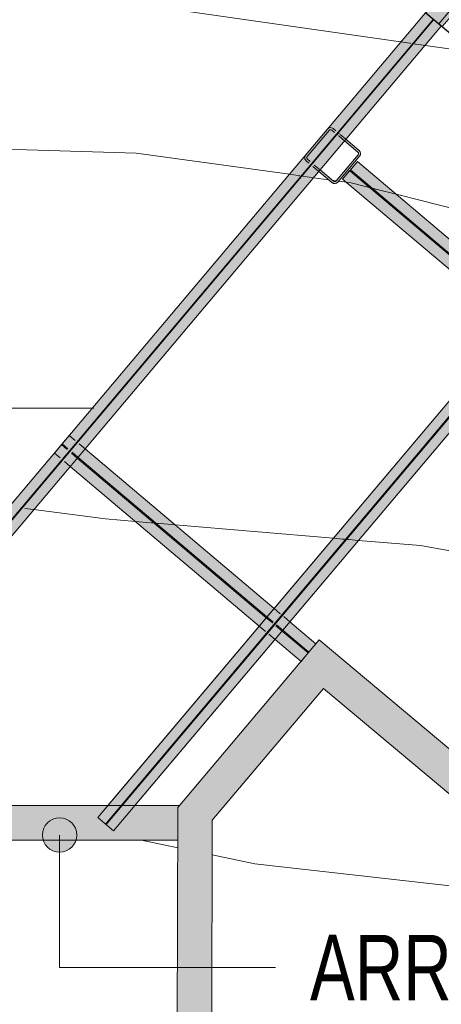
# Model space of a CAD drawing. Header units: metres. Extents: x -373759 to -373409, y 810976 to 811228.
# Tile 95 of 153: x -373570.78 to -373567.72, y 811114.57 to 811121.7. Entities that reach past the tile are written whole.
import ezdxf

# ---------------------------------------------------------------- set-up
doc = ezdxf.new("R2010")
doc.units = ezdxf.units.M
doc.header["$XCLIPFRAME"] = 2
for name, color, linetype, lineweight, true_color in [('A-DETL', 7, 'Continuous', 5, 0x00a600), ('BASE ALAMEDA JULIO MULLER 1_explodidoR01_dwg', 7, 'Continuous', 5, 0x767676), ('Curva_Intermediária', 7, 'Continuous', 9, 0x656565), ('Curva_Mestra', 7, 'Continuous', 40, 0xa55200)]:
    doc.layers.add(name, color=color, linetype=linetype, lineweight=lineweight, true_color=true_color)
for name, color, linetype, lineweight in [('A-GENM', 7, 'Continuous', 5), ('G-ANNO-TEXT', 7, 'Continuous', 5), ('I-WALL', 7, 'Continuous', 5), ('S-BEAM', 7, 'Continuous', 5), ('S-COLS', 7, 'Continuous', 5)]:
    doc.layers.add(name, color=color, linetype=linetype, lineweight=lineweight)
doc.styles.add('Swis721 LtCn BT', font='swisscl.ttf', dxfattribs={"height": 475})
picture_1 = doc.add_image_def('image1.jpg', size_in_pixel=(999, 584))

# ---------------------------------------------------------------- blocks, each defined once
blk = doc.blocks.new('BASE ALAMEDA JULIO MULLER 1_explodidoR01_dwg-478056-PISTA INFERIOR PARTE 1')
at = {"layer": 'Curva_Intermediária', "color": 9, "lineweight": 5, "true_color": 0xc0c0c0}
for p, q in [((56170.7, 879257.5), (56110.8, 879283.7)), ((56177.5, 879254.5), (56174, 879256)), ((56181.7, 879252.6), (56178.9, 879253.9)), ((56195.4, 879246.6), (56188.8, 879249.5)), ((56205.5, 879242.2), (56201.9, 879243.8)), ((56210.1, 879240.1), (56206.6, 879241.7)), ((56273.3, 879212.4), (56213.5, 879238.7)), ((56373.7, 879168.4), (56273.3, 879212.4)), ((56425.2, 879145.7), (56399, 879157.2)), ((56491.6, 879116.6), (56441.2, 879138.7)), ((56626.8, 879043.2), (56619, 879047.7)), ((56633.8, 879039.2), (56627.1, 879043)), ((56639.2, 879036.1), (56634.1, 879039)), ((56642.6, 879034.1), (56639.4, 879036)), ((56658.9, 879024.7), (56643.8, 879033.4)), ((56663.3, 879022.2), (56660.1, 879024)), ((56668.5, 879019.1), (56663.4, 879022.1)), ((56675.4, 879015.2), (56668.8, 879019)), ((56683.5, 879010.6), (56675.7, 879015)), ((56692.1, 879005.6), (56683.8, 879010.4)), ((56816.2, 878934), (56692.5, 879005.3)), ((58029.4, 878234.8), (56816.2, 878934)), ((54002.3, 874813.9), (53763.6, 874938.3))]:
    blk.add_line(p, q, dxfattribs=at)
at = {"layer": 'Curva_Intermediária', "color": 9, "lineweight": 5, "true_color": 0xc0c0c0, "flags": 128}
for points in [[(56110.8, 879283.7), (55084.5, 879734.2), (53420.5, 880262.2), (52771.6, 880543)], [(56618.7, 879047.8), (56524.5, 879102.2), (56491.6, 879116.6)], [(58045.6, 873103.2), (54508.5, 874550.2), (54228.6, 874696)]]:
    blk.add_lwpolyline(points, dxfattribs=at)
at = {"layer": 'Curva_Mestra', "color": 9, "lineweight": 5, "true_color": 0xc0c0c0}
for p, q in [((53580.6, 877490.4), (53588.6, 877487)), ((53606.1, 877479.4), (53666.5, 877453.5)), ((54351.9, 877169.5), (54453.3, 877131.3)), ((54457.8, 877129.6), (54461.2, 877128.3)), ((54463, 877127.6), (54466.1, 877126.5)), ((54467.9, 877125.8), (54470.9, 877124.7)), ((54480.8, 877120.9), (54493.1, 877116.3)), ((54503, 877112.6), (54506, 877111.4)), ((54507.9, 877110.7), (54510.9, 877109.6)), ((54512.8, 877108.9), (54516.1, 877107.6)), ((54520.6, 877105.9), (54622, 877067.7)), ((54622, 877067.7), (55698.5, 876662)), ((55698.5, 876662), (55761.9, 876638.1)), ((55762.8, 876637.8), (55766.9, 876636.2)), ((55767.8, 876635.9), (55771.6, 876634.5)), ((55772.4, 876634.2), (55775.7, 876632.9)), ((55780.7, 876631), (55788.7, 876628)), ((55794.2, 876626), (55797.5, 876624.7)), ((55798.3, 876624.4), (55802.2, 876623)), ((55803.1, 876622.6), (55870.6, 876597.2))]:
    blk.add_line(p, q, dxfattribs=at)
at = {"layer": 'Curva_Mestra', "color": 9, "lineweight": 5, "true_color": 0xc0c0c0, "flags": 128}
for points in [[(53666.5, 877453.5), (54148.5, 877246.2), (54351.9, 877169.5)], [(55870.6, 876597.2), (56292.5, 876438.2), (57769.4, 875715.8)]]:
    blk.add_lwpolyline(points, dxfattribs=at)
blk = doc.blocks.new('M_W-Wide Flange - VIGA I 15X17-4432734-PISTA INFERIOR PARTE 1')
at = {"layer": 'S-BEAM'}
for p, q in [((-656.6, 2.7), (-7789.5, 2.7)), ((-656.6, -2.8), (-7796, -2.8))]:
    blk.add_line(p, q, dxfattribs=at)
blk = doc.blocks.new('M_W-Wide Flange - VIGA I 15X17-4432735-PISTA INFERIOR PARTE 1')
at = {"layer": 'S-BEAM', "true_color": 0xff8080, "transparency": 33554432}
for points in [[(7214.3, 75), (-7366.2, 75), (-7366.2, 19.7), (7260.9, 19.7)], [(7453.9, 75), (-7366.2, 75), (-7366.2, -75), (7453.9, -75)], [(7260.9, 19.7), (-7366.2, 19.7), (-7364.3, 2.7), (7273.3, 5.1), (7264.6, 15.4)], [(7279.9, -2.8), (-7366.2, -5), (-7366.2, -19.8), (7294.2, -19.7), (7280.4, -3.3)], [(7294.2, -19.8), (-7366.2, -19.8), (-7366.2, -75), (7340.9, -75)]]:
    blk.add_hatch(color=11, dxfattribs=at).paths.add_polyline_path(points, flags=0)
at = {"layer": 'S-BEAM', "color": 1, "true_color": 0xff0000}
for p, q in [((7214.3, 75), (1469.9, 75)), ((1469.9, 75), (7214.3, 75)), ((1469.9, 75), (7453.9, 75)), ((1469.9, 75), (7214.3, 75)), ((7453.9, 75), (7453.9, -75)), ((1469.9, -75), (7453.9, -75)), ((1469.9, -75), (7340.9, -75)), ((1469.9, -75), (7340.9, -75)), ((1469.9, -75), (7340.9, -75))]:
    blk.add_line(p, q, dxfattribs=at)
at = {"layer": 'S-BEAM'}
for p, q in [((7453.9, 2.7), (1469.9, 2.7)), ((7453.9, -2.8), (1469.9, -2.8))]:
    blk.add_line(p, q, dxfattribs=at)
blk = doc.blocks.new('M_W-Wide Flange - W310X52-V352-PISTA INFERIOR PARTE 1')
at = {"layer": 'S-BEAM', "true_color": 0xff8080, "transparency": 33554432}
for points in [[(2665.8, 20.8), (2665.8, 83.5), (-2676.8, 83.5), (-2676.8, 20.8), (2662, 20.8)], [(2665.8, -83.5), (2665.8, 83.5), (-2676.8, 83.5), (-2676.2, -83.5), (2528.8, -83.5)], [(2665.8, 3.8), (2665.8, 20.8), (-2676.8, 20.8), (-2674.8, 3.8), (2665.1, 3.8)], [(2665.8, -20.8), (2665.3, -3.8), (-2676.8, -6.1), (-2676.8, -20.8), (2660.5, -20.8)], [(2665.8, -83.5), (2665.8, -20.8), (-2676.8, -20.8), (-2676.2, -83.5), (2660.2, -83.5)]]:
    blk.add_hatch(color=11, dxfattribs=at).paths.add_polyline_path(points, flags=0)
at = {"layer": 'S-BEAM', "color": 1, "true_color": 0xff0000}
for p, q in [((-2676.8, 83.5), (-2676.8, 12.3)), ((-2676.8, -83.5), (-2676.8, 83.5)), ((-2676.8, 83.5), (-2676.8, 20.8)), ((-2676.8, 20.8), (-2676.8, 83.5)), ((-1051.8, 83.5), (-2676.8, 83.5)), ((-2676.8, 83.5), (-1051.8, 83.5)), ((-2676.8, 83.5), (-1051.8, 83.5)), ((-2676.8, 83.5), (-1051.8, 83.5)), ((-996.6, 83.5), (-1051.8, 83.5)), ((-1051.8, 83.5), (-996.6, 83.5)), ((-1051.8, 83.5), (-996.6, 83.5)), ((-1051.8, 83.5), (-996.6, 83.5)), ((-972.9, 83.5), (-980.1, 83.5)), ((-980.1, 83.5), (-972.9, 83.5)), ((-980.1, 83.5), (-972.9, 83.5)), ((-980.1, 83.5), (-972.9, 83.5)), ((-901.8, 83.5), (-957.1, 83.5)), ((-957.1, 83.5), (-901.8, 83.5)), ((-957.1, 83.5), (-901.8, 83.5)), ((-957.1, 83.5), (-901.8, 83.5)), ((890.8, 83.5), (-901.8, 83.5)), ((-901.8, 83.5), (890.8, 83.5)), ((-901.8, 83.5), (890.8, 83.5)), ((-901.8, 83.5), (890.8, 83.5)), ((946.1, 83.5), (890.8, 83.5)), ((890.8, 83.5), (946.1, 83.5)), ((890.8, 83.5), (946.1, 83.5)), ((890.8, 83.5), (946.1, 83.5)), ((969.5, 83.5), (962.5, 83.5)), ((962.5, 83.5), (969.5, 83.5)), ((962.5, 83.5), (969.5, 83.5)), ((962.5, 83.5), (969.5, 83.5)), ((1040.8, 83.5), (985.6, 83.5)), ((985.6, 83.5), (1040.8, 83.5)), ((985.6, 83.5), (1040.8, 83.5)), ((985.6, 83.5), (1040.8, 83.5)), ((2665.8, 83.5), (1040.8, 83.5)), ((1040.8, 83.5), (2665.8, 83.5)), ((1040.8, 83.5), (2665.8, 83.5)), ((1040.8, 83.5), (2665.8, 83.5)), ((2665.8, 83.5), (2665.8, 20.8)), ((2665.8, 20.8), (2665.8, 83.5)), ((2665.8, 83.5), (2665.8, -83.5)), ((2665.8, 12.3), (2665.8, 83.5)), ((-2676.8, 20.8), (-2676.8, 3.8)), ((-2676.8, 3.8), (-2676.8, 20.8)), ((-2676.8, 4.4), (-2676.8, -4.4)), ((2665.8, 20.8), (2665.8, 3.8)), ((2665.8, 3.8), (2665.8, 20.8)), ((2665.8, -4.4), (2665.8, 4.4)), ((-2676.8, -20.8), (-2676.8, -3.8)), ((-2676.8, -3.8), (-2676.8, -20.8)), ((-2676.8, -12.3), (-2676.8, -83.5)), ((-2676.8, -83.5), (-2676.8, -20.8)), ((-2676.8, -20.8), (-2676.8, -83.5)), ((2665.8, -20.8), (2665.8, -3.8)), ((2665.8, -3.8), (2665.8, -20.8)), ((2665.8, -83.5), (2665.8, -12.3)), ((2665.8, -83.5), (2665.8, -20.8)), ((2665.8, -20.8), (2665.8, -83.5)), ((-2676.8, -83.5), (-1051.8, -83.5)), ((-2676.8, -83.5), (-1051.8, -83.5)), ((-2676.8, -83.5), (-1051.8, -83.5)), ((-2676.8, -83.5), (-1051.8, -83.5)), ((-1051.8, -83.5), (-996.6, -83.5)), ((-1051.8, -83.5), (-996.6, -83.5)), ((-1051.8, -83.5), (-996.6, -83.5)), ((-1051.8, -83.5), (-996.6, -83.5)), ((-980.1, -83.5), (-973, -83.5)), ((-980.1, -83.5), (-973, -83.5)), ((-980.1, -83.5), (-973, -83.5)), ((-980.1, -83.5), (-973, -83.5)), ((-957.1, -83.5), (-901.8, -83.5)), ((-957.1, -83.5), (-901.8, -83.5)), ((-957.1, -83.5), (-901.8, -83.5)), ((-957.1, -83.5), (-901.8, -83.5)), ((-898.1, -83.5), (890.8, -83.5)), ((-898.1, -83.5), (890.8, -83.5)), ((-898.1, -83.5), (890.8, -83.5)), ((-898.1, -83.5), (890.8, -83.5)), ((890.8, -83.5), (946.1, -83.5)), ((890.8, -83.5), (946.1, -83.5)), ((890.8, -83.5), (946.1, -83.5)), ((890.8, -83.5), (946.1, -83.5)), ((962.5, -83.5), (969.5, -83.5)), ((962.5, -83.5), (969.5, -83.5)), ((962.5, -83.5), (969.5, -83.5)), ((962.5, -83.5), (969.5, -83.5)), ((985.6, -83.5), (1040.8, -83.5)), ((985.6, -83.5), (1040.8, -83.5)), ((985.6, -83.5), (1040.8, -83.5)), ((985.6, -83.5), (1040.8, -83.5)), ((1040.8, -83.5), (2665.8, -83.5)), ((1040.8, -83.5), (2665.8, -83.5)), ((1040.8, -83.5), (2665.8, -83.5)), ((1040.8, -83.5), (2665.8, -83.5))]:
    blk.add_line(p, q, dxfattribs=at)
at = {"layer": 'S-BEAM'}
for p, q in [((-1051.8, 3.8), (-2676.8, 3.8)), ((-996.6, 3.8), (-1051.8, 3.8)), ((-972.9, 3.8), (-980.1, 3.8)), ((-901.8, 3.8), (-957.1, 3.8)), ((890.8, 3.8), (-901.8, 3.8)), ((946.1, 3.8), (890.8, 3.8)), ((969.5, 3.8), (962.5, 3.8)), ((1040.8, 3.8), (985.6, 3.8)), ((2665.8, 3.8), (1040.8, 3.8)), ((-1051.8, -3.8), (-2676.8, -3.8)), ((-996.6, -3.8), (-1051.8, -3.8)), ((-972.9, -3.8), (-980.1, -3.8)), ((-901.8, -3.8), (-957.1, -3.8)), ((890.8, -3.8), (-901.8, -3.8)), ((946.1, -3.8), (890.8, -3.8)), ((969.5, -3.8), (962.5, -3.8)), ((1040.8, -3.8), (985.6, -3.8)), ((2665.8, -3.8), (1040.8, -3.8))]:
    blk.add_line(p, q, dxfattribs=at)
blk = doc.blocks.new('_EST_ PLACA PISO ESTRUTURAL MEIO - _EST_ PLACA PISO ESTRUTURAL MEIO-V353-PISTA INFERIOR PARTE 1')
at = {"layer": 'A-GENM', "color": 253, "true_color": 0xaaaaaa}
for p, q in [((-1000, 500), (-1000, -500)), ((-997.5, 500), (997.5, 500)), ((-875.8, 500), (-997.5, 500)), ((-842.5, 500), (-875.8, 500)), ((842.5, 500), (-842.5, 500)), ((850, 500), (842.5, 500)), ((875.8, 500), (850, 500)), ((997.5, 500), (875.8, 500)), ((1000, 500), (1000, -500)), ((997.5, 497.5), (-997.5, 497.5)), ((-997.5, 497.5), (997.5, 497.5)), ((-997.5, 497.5), (-997.5, -497.5)), ((-997.5, 497.5), (-997.5, -497.5)), ((-997.5, -497.5), (-997.5, 497.5)), ((-997.5, 497.5), (-997.5, -497.5)), ((-875.8, 497.5), (-875.8, -497.5)), ((-842.5, -497.5), (-842.5, 497.5)), ((842.5, 493.9), (842.5, -497.5)), ((875.8, 497.5), (875.8, -497.5)), ((997.5, -497.5), (997.5, 497.5)), ((997.5, 497.5), (997.5, -497.5)), ((997.5, 497.5), (997.5, -497.5)), ((997.5, 497.5), (997.5, -497.5)), ((997.5, -497.5), (-997.5, -497.5)), ((-997.5, -497.5), (997.5, -497.5)), ((-997.5, -500), (-875.8, -500)), ((997.5, -500), (-997.5, -500)), ((-875.8, -500), (-842.5, -500)), ((-842.5, -500), (842.5, -500)), ((842.5, -500), (850, -500)), ((850, -500), (875.8, -500)), ((875.8, -500), (997.5, -500))]:
    blk.add_line(p, q, dxfattribs=at)
blk = doc.blocks.new('M_W-Wide Flange - W310X52-4433175-PISTA INFERIOR PARTE 1')
at = {"layer": 'S-BEAM', "true_color": 0xff8080, "transparency": 33554432}
for points in [[(1169.5, 20.8), (1169.5, 83.5), (-1169.5, 83.5), (-1169.5, 20.8), (1167, 20.8)], [(1169.5, -83.5), (1169.5, 83.5), (-1169.5, 83.5), (-1169.5, -83.5), (1131.2, -83.5)], [(1169.5, 3.8), (1167, 20.8), (-1169.5, 18.2), (-1169.5, 3.8), (1057.5, 3.8)], [(1169.5, -20.8), (1169.5, -3.8), (-1169.5, -6.3), (-1169.5, -20.8), (1166, -20.8)], [(1169.5, -83.5), (1169.5, -20.8), (-1169.5, -20.8), (-1169.5, -83.5), (1131.2, -83.5)]]:
    blk.add_hatch(color=11, dxfattribs=at).paths.add_polyline_path(points, flags=0)
at = {"layer": 'S-BEAM', "color": 1, "true_color": 0xff0000}
for p, q in [((-1169.5, 83.5), (-1169.5, 20.8)), ((-1169.5, -83.5), (-1169.5, 83.5)), ((-1169.5, 83.5), (-1169.5, 20.8)), ((-1169.5, 20.8), (-1169.5, 83.5)), ((-1114.3, 83.5), (-1169.5, 83.5)), ((-1169.5, 83.5), (-1114.3, 83.5)), ((-1169.5, 83.5), (-1114.3, 83.5)), ((-1169.5, 83.5), (-1114.3, 83.5)), ((-1090.8, 83.5), (-1098.2, 83.5)), ((-1098.2, 83.5), (-1090.8, 83.5)), ((-1098.2, 83.5), (-1090.8, 83.5)), ((-1098.2, 83.5), (-1090.8, 83.5)), ((-1019.5, 83.5), (-1074.8, 83.5)), ((-1074.8, 83.5), (-1019.5, 83.5)), ((-1074.8, 83.5), (-1019.5, 83.5)), ((-1074.8, 83.5), (-1019.5, 83.5)), ((773.1, 83.5), (-1019.5, 83.5)), ((-1019.5, 83.5), (773.1, 83.5)), ((-1019.5, 83.5), (773.1, 83.5)), ((-1019.5, 83.5), (773.1, 83.5)), ((828.4, 83.5), (773.1, 83.5)), ((773.1, 83.5), (828.4, 83.5)), ((773.1, 83.5), (828.4, 83.5)), ((773.1, 83.5), (828.4, 83.5)), ((832.8, 83.5), (829, 83.5)), ((829, 83.5), (832.8, 83.5)), ((829, 83.5), (832.8, 83.5)), ((829, 83.5), (832.8, 83.5)), ((851.7, 83.5), (844.8, 83.5)), ((844.8, 83.5), (851.7, 83.5)), ((844.8, 83.5), (851.7, 83.5)), ((844.8, 83.5), (851.7, 83.5)), ((923.1, 83.5), (864.1, 83.5)), ((864.1, 83.5), (923.1, 83.5)), ((864.1, 83.5), (923.1, 83.5)), ((864.1, 83.5), (923.1, 83.5)), ((1169.5, 83.5), (923.1, 83.5)), ((923.1, 83.5), (1169.5, 83.5)), ((923.1, 83.5), (1169.5, 83.5)), ((923.1, 83.5), (1169.5, 83.5)), ((1169.5, 83.5), (1169.5, 20.8)), ((1169.5, 20.8), (1169.5, 83.5)), ((1169.5, 20.8), (1169.5, 83.5)), ((-1169.5, 20.8), (-1169.5, 3.8)), ((-1169.5, 3.8), (-1169.5, 20.8)), ((-1169.5, 3.8), (-1169.5, -3.8)), ((1169.5, 20.8), (1169.5, 8.8)), ((1169.5, 8.8), (1169.5, 20.8)), ((1169.5, 8.8), (1169.5, 3.8)), ((1169.5, 3.8), (1169.5, 8.8)), ((1169.5, -3.8), (1169.5, 3.8)), ((-1169.5, -20.8), (-1169.5, -3.8)), ((-1169.5, -3.8), (-1169.5, -20.8)), ((-1169.5, -20.8), (-1169.5, -83.5)), ((-1169.5, -83.5), (-1169.5, -20.8)), ((-1169.5, -20.8), (-1169.5, -83.5)), ((1169.5, -20.8), (1169.5, -3.8)), ((1169.5, -3.8), (1169.5, -20.8)), ((1169.5, -83.5), (1169.5, -20.8)), ((1169.5, -20.8), (1169.5, -83.5)), ((1169.5, -83.5), (1169.5, -20.8)), ((-1169.5, -83.5), (-1114.3, -83.5)), ((-1169.5, -83.5), (-1114.3, -83.5)), ((-1169.5, -83.5), (-1114.3, -83.5)), ((-1169.5, -83.5), (-1114.3, -83.5)), ((-1098.2, -83.5), (-1090.8, -83.5)), ((-1098.2, -83.5), (-1090.8, -83.5)), ((-1098.2, -83.5), (-1090.8, -83.5)), ((-1098.2, -83.5), (-1090.8, -83.5)), ((-1074.8, -83.5), (-1019.5, -83.5)), ((-1074.8, -83.5), (-1019.5, -83.5)), ((-1074.8, -83.5), (-1019.5, -83.5)), ((-1074.8, -83.5), (-1019.5, -83.5)), ((-1019.5, -83.5), (773.1, -83.5)), ((-1019.5, -83.5), (773.1, -83.5)), ((-1019.5, -83.5), (773.1, -83.5)), ((-1019.5, -83.5), (773.1, -83.5)), ((773.1, -83.5), (828.4, -83.5)), ((773.1, -83.5), (828.4, -83.5)), ((773.1, -83.5), (828.4, -83.5)), ((773.1, -83.5), (828.4, -83.5)), ((828.9, -83.5), (832.8, -83.5)), ((828.9, -83.5), (832.8, -83.5)), ((828.9, -83.5), (832.8, -83.5)), ((828.9, -83.5), (832.8, -83.5)), ((844.8, -83.5), (850.8, -83.5)), ((844.8, -83.5), (850.8, -83.5)), ((844.8, -83.5), (850.8, -83.5)), ((844.8, -83.5), (850.8, -83.5)), ((864, -83.5), (923.1, -83.5)), ((864, -83.5), (923.1, -83.5)), ((864, -83.5), (923.1, -83.5)), ((864, -83.5), (923.1, -83.5)), ((923.1, -83.5), (1169.5, -83.5)), ((923.1, -83.5), (1169.5, -83.5)), ((923.1, -83.5), (1169.5, -83.5)), ((923.1, -83.5), (1169.5, -83.5))]:
    blk.add_line(p, q, dxfattribs=at)
at = {"layer": 'S-BEAM'}
for p, q in [((-1114.3, 3.8), (-1169.5, 3.8)), ((-1090.8, 3.8), (-1098.2, 3.8)), ((-1019.5, 3.8), (-1074.8, 3.8)), ((773.1, 3.8), (-1019.5, 3.8)), ((828.4, 3.8), (773.1, 3.8)), ((832.8, 3.8), (828.9, 3.8)), ((851.7, 3.8), (844.8, 3.8)), ((923.1, 3.8), (864, 3.8)), ((1169.5, 3.8), (923.1, 3.8)), ((-1114.3, -3.8), (-1169.5, -3.8)), ((-1090.8, -3.8), (-1098.2, -3.8)), ((-1019.5, -3.8), (-1074.8, -3.8)), ((773.1, -3.8), (-1019.5, -3.8)), ((828.4, -3.8), (773.1, -3.8)), ((832.8, -3.8), (828.9, -3.8)), ((851.7, -3.8), (844.8, -3.8)), ((923.1, -3.8), (864, -3.8)), ((1169.5, -3.8), (923.1, -3.8))]:
    blk.add_line(p, q, dxfattribs=at)

msp = doc.modelspace()

# ---------------------------------------------------------------- hatches: boundary and pattern name
at = {"layer": 'G-ANNO-TEXT'}
h = msp.add_hatch(color=256, dxfattribs=at)
edge = h.paths.add_edge_path(flags=0)
edge.add_arc((-373570.4888, 811115.7933), 0.125, 0, 360)
at = {"layer": 'I-WALL', "true_color": 0x808080}
for points in [[(-373566.8176, 811115.7049), (-373568.6072, 811117.2066), (-373568.7685, 811117.0156), (-373567.4225, 811115.8893), (-373567.0293, 811115.7694)], [(-373569.3824, 811115.9004), (-373568.5769, 811116.8549), (-373568.7685, 811117.0156), (-373569.3813, 811116.2893)], [(-373569.3901, 811113.1355), (-373569.3813, 811116.2893), (-373569.6321, 811115.9921), (-373569.64, 811113.1803)]]:
    msp.add_hatch(color=8, dxfattribs=at).paths.add_polyline_path(points, flags=0)
h = msp.add_hatch(color=8, dxfattribs=at)
h.paths.add_polyline_path([(-373569.6328, 811115.7559), (-373569.6321, 811115.9921), (-373569.6204, 811116.0059), (-373593.3957, 811116.0061), (-373593.3957, 811115.7561), (-373570.2523, 811115.7559)], flags=0)
h.paths.add_polyline_path([(-373575.3307, 811115.8859), (-373575.3307, 811115.8859), (-373574.3849, 811115.8859)], flags=0)
h.paths.add_polyline_path([(-373577.3824, 811115.8859), (-373577.3799, 811115.8859), (-373577.3799, 811115.8859)], flags=0)
h.paths.add_polyline_path([(-373587.3824, 811115.8859), (-373587.3799, 811115.886), (-373587.3799, 811115.8859)], flags=0)
at = {"layer": 'S-BEAM', "true_color": 0xff8080, "transparency": 33554432}
for points in [[(-373572.631, 811115.8326), (-373562.016, 811128.4116), (-373562.0339, 811128.623), (-373572.7457, 811115.9293), (-373572.6883, 811115.8809)], [(-373572.6087, 811116.0059), (-373562.0273, 811128.5451), (-373562.0339, 811128.623), (-373572.6798, 811116.0059), (-373572.6161, 811116.0059)], [(-373572.557, 811116.0059), (-373562.0226, 811128.4894), (-373562.026, 811128.5117), (-373572.5762, 811116.0059), (-373572.5626, 811116.0059)], [(-373572.4847, 811116.0059), (-373562.016, 811128.4116), (-373562.0246, 811128.487), (-373572.557, 811116.0059), (-373572.5196, 811116.0059)]]:
    msp.add_hatch(color=11, dxfattribs=at).paths.add_polyline_path(points, flags=0)
h = msp.add_hatch(color=11, dxfattribs=at)
h.paths.add_polyline_path([(-373572.5865, 811116.0059), (-373562.0256, 811128.5244), (-373562.0273, 811128.5451), (-373572.6087, 811116.0059), (-373572.5872, 811116.0059)], flags=0)
h.paths.add_polyline_path([(-373565.8152, 811124.0368), (-373565.8153, 811124.0368), (-373565.8088, 811124.0445)], flags=0)
at = {"layer": 'S-COLS', "true_color": 0x800000}
h = msp.add_hatch(color=16, dxfattribs=at)
h.paths.add_polyline_path([(-373568.5005, 811120.5099), (-373568.4853, 811120.5112), (-373568.4727, 811120.52), (-373568.3142, 811120.7078), (-373568.3076, 811120.7217), (-373568.3089, 811120.737), (-373568.3207, 811120.7521), (-373568.5055, 811120.9081), (-373568.5194, 811120.9146), (-373568.5347, 811120.9133), (-373568.5473, 811120.9045), (-373568.7058, 811120.7167), (-373568.7123, 811120.7028), (-373568.711, 811120.6875), (-373568.7022, 811120.675), (-373568.5144, 811120.5164)], flags=0)
h.paths.add_polyline_path([(-373568.4979, 811120.5245), (-373568.5048, 811120.5278), (-373568.6971, 811120.6926), (-373568.6977, 811120.7002), (-373568.6945, 811120.7071), (-373568.5297, 811120.8994), (-373568.522, 811120.9), (-373568.5151, 811120.8967), (-373568.3229, 811120.7319), (-373568.3222, 811120.7243), (-373568.3277, 811120.7147), (-373568.4903, 811120.5251)], flags=0)

# ---------------------------------------------------------------- linework, layer by layer
at = {"layer": 'A-DETL', "color": 252, "true_color": 0x858585}
msp.add_line((-373572.3824, 811118.8834), (-373570.2417, 811118.8834), dxfattribs=at)
at = {"layer": 'G-ANNO-TEXT'}
for p, q in [((-373570.4888, 811115.7933), (-373570.4894, 811114.8343)), ((-373570.4894, 811114.8343), (-373568.924, 811114.8334))]:
    msp.add_line(p, q, dxfattribs=at)
msp.add_circle((-373570.4888, 811115.7933), 0.125, dxfattribs=at)
at = {"layer": 'I-WALL'}
for p, q in [((-373567.9507, 811121.5258), (-373571.988, 811122.1052)), ((-373567.9432, 811121.5248), (-373567.9472, 811121.5253)), ((-373567.9241, 811121.522), (-373567.9312, 811121.523)), ((-373567.9131, 811121.5204), (-373567.9173, 811121.521)), ((-373567.9081, 811121.5197), (-373567.912, 811121.5203)), ((-373565.6838, 811121.2005), (-373567.9046, 811121.5192)), ((-373569.6321, 811115.9921), (-373568.6072, 811117.2066)), ((-373568.6072, 811117.2066), (-373567.3078, 811116.1163)), ((-373568.5769, 811116.8549), (-373569.3824, 811115.9004)), ((-373567.4284, 811115.8911), (-373568.5769, 811116.8549)), ((-373572.3824, 811116.0059), (-373569.6204, 811116.0059)), ((-373569.6407, 811112.9264), (-373569.6321, 811115.9921)), ((-373569.3824, 811115.9004), (-373569.3901, 811113.1355)), ((-373569.6328, 811115.7559), (-373572.3824, 811115.7559))]:
    msp.add_line(p, q, dxfattribs=at)
at = {"layer": 'S-BEAM', "color": 1, "true_color": 0xff0000}
for p, q in [((-373562.0339, 811128.623), (-373572.3824, 811116.3598)), ((-373572.3824, 811116.3598), (-373562.0339, 811128.623)), ((-373572.3824, 811116.3598), (-373562.0339, 811128.623)), ((-373572.3824, 811116.3598), (-373562.0339, 811128.623)), ((-373572.3824, 811116.1272), (-373567.7228, 811121.6489)), ((-373572.3824, 811116.1272), (-373567.7228, 811121.6489)), ((-373572.3824, 811116.1272), (-373567.7228, 811121.6489)), ((-373572.3824, 811116.1272), (-373567.7228, 811121.6489))]:
    msp.add_line(p, q, dxfattribs=at)
at = {"layer": 'S-COLS', "color": 236, "lineweight": 20, "true_color": 0x800040}
for p, q in [((-373568.7058, 811120.7167), (-373568.5473, 811120.9045)), ((-373568.5359, 811120.895), (-373568.6945, 811120.7071)), ((-373568.4955, 811120.8802), (-373568.5151, 811120.8967)), ((-373568.5055, 811120.9081), (-373568.4859, 811120.8915)), ((-373568.4781, 811120.8655), (-373568.4827, 811120.8694)), ((-373568.4705, 811120.8591), (-373568.4735, 811120.8617)), ((-373568.4732, 811120.8807), (-373568.4685, 811120.8768)), ((-373568.4231, 811120.8191), (-373568.4653, 811120.8547)), ((-373568.464, 811120.873), (-373568.4609, 811120.8704)), ((-373568.4557, 811120.866), (-373568.4135, 811120.8304)), ((-373568.3272, 811120.7382), (-373568.4231, 811120.8191)), ((-373568.4135, 811120.8304), (-373568.3177, 811120.7495)), ((-373568.484, 811120.5295), (-373568.3255, 811120.7174)), ((-373568.3142, 811120.7078), (-373568.4727, 811120.52)), ((-373568.6826, 811120.6584), (-373568.7022, 811120.675)), ((-373568.6927, 811120.6863), (-373568.6731, 811120.6697)), ((-373568.6652, 811120.6437), (-373568.6699, 811120.6476)), ((-373568.6603, 811120.659), (-373568.6557, 811120.655)), ((-373568.6429, 811120.6443), (-373568.6007, 811120.6086)), ((-373568.6102, 811120.5973), (-373568.6525, 811120.6329)), ((-373568.5144, 811120.5164), (-373568.6102, 811120.5973)), ((-373568.6007, 811120.6086), (-373568.5048, 811120.5278))]:
    msp.add_line(p, q, dxfattribs=at)
for centre, radius, start, end in [((-373568.5246, 811120.8854), 0.0296, 109.84, 139.83999), ((-373568.5246, 811120.8854), 0.0148, 49.84, 139.84), ((-373568.5246, 811120.8854), 0.0296, 79.84, 109.84), ((-373568.5246, 811120.8854), 0.0296, 49.84, 79.84), ((-373568.6832, 811120.6976), 0.0296, 139.84001, 199.84), ((-373568.6832, 811120.6976), 0.0148, 139.84, 169.84), ((-373568.3368, 811120.7269), 0.0148, 319.84, 49.84), ((-373568.3368, 811120.7269), 0.0296, 319.84, 49.84), ((-373568.6832, 811120.6976), 0.0296, 199.84, 229.84), ((-373568.6832, 811120.6976), 0.0148, 169.84, 199.84), ((-373568.6832, 811120.6976), 0.0148, 199.84, 229.84), ((-373568.4953, 811120.5391), 0.0296, 229.84, 319.84), ((-373568.4953, 811120.5391), 0.0148, 229.84, 319.84)]:
    msp.add_arc(centre, radius, start, end, dxfattribs=at)

# ---------------------------------------------------------------- block references
at = {"layer": 'A-GENM', "color": 253, "true_color": 0xaaaaaa, "xscale": 0.001, "yscale": 0.001, "zscale": 0.001, "rotation": 139.8400000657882}
msp.add_blockref('_EST_ PLACA PISO ESTRUTURAL MEIO - _EST_ PLACA PISO ESTRUTURAL MEIO-V353-PISTA INFERIOR PARTE 1', (-373566.7507, 811121.4829), dxfattribs=at)
at = {"layer": 'BASE ALAMEDA JULIO MULLER 1_explodidoR01_dwg', "color": 9, "true_color": 0xc0c0c0, "xscale": 0.0009999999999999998, "yscale": 0.0009999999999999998, "zscale": 0.0009999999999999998, "rotation": 15.8306522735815}
msp.add_blockref('BASE ALAMEDA JULIO MULLER 1_explodidoR01_dwg-478056-PISTA INFERIOR PARTE 1', (-373382.9422, 810259.3357), dxfattribs=at)
at = {"layer": 'S-BEAM', "xscale": 0.0009999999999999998, "yscale": 0.0009999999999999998, "zscale": 0.0009999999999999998, "rotation": 49.84000006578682}
msp.add_blockref('M_W-Wide Flange - VIGA I 15X17-4432734-PISTA INFERIOR PARTE 1', (-373567.3567, 811122.1991), dxfattribs=at)
at = {"layer": 'S-BEAM', "color": 1, "true_color": 0xff0000, "xscale": 0.001, "yscale": 0.001, "zscale": 0.001}
for name, p, rotation in [('M_W-Wide Flange - VIGA I 15X17-4432735-PISTA INFERIOR PARTE 1', (-373565.3475, 811121.5678), 229.8400000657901), ('M_W-Wide Flange - W310X52-V352-PISTA INFERIOR PARTE 1', (-373566.3381, 811118.8792), 319.8399999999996), ('M_W-Wide Flange - W310X52-4433175-PISTA INFERIOR PARTE 1', (-373569.5791, 811117.8683), 319.8399999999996)]:
    msp.add_blockref(name, p, dxfattribs=dict(at, rotation=rotation))

# ---------------------------------------------------------------- texts
at = {"layer": 'G-ANNO-TEXT', "insert": (-373568.6739, 811115.0707), "char_height": 0.475, "width": 2.38502, "attachment_point": 1, "rotation": 359.96528, "style": 'Swis721 LtCn BT'}
msp.add_mtext('ARRIMO', dxfattribs=at)

# ---------------------------------------------------------------- pictures from other files: only their frames are drawn
image = msp.add_image(picture_1, insert=(-373760.7975, 810990.6628), size_in_units=(351.8083, 205.6617))
image.set_boundary_path([(4.5384, 95.0127), (998.5, 423.3533)])
image.dxf.flags = 15

doc.saveas('drawing.dxf')
